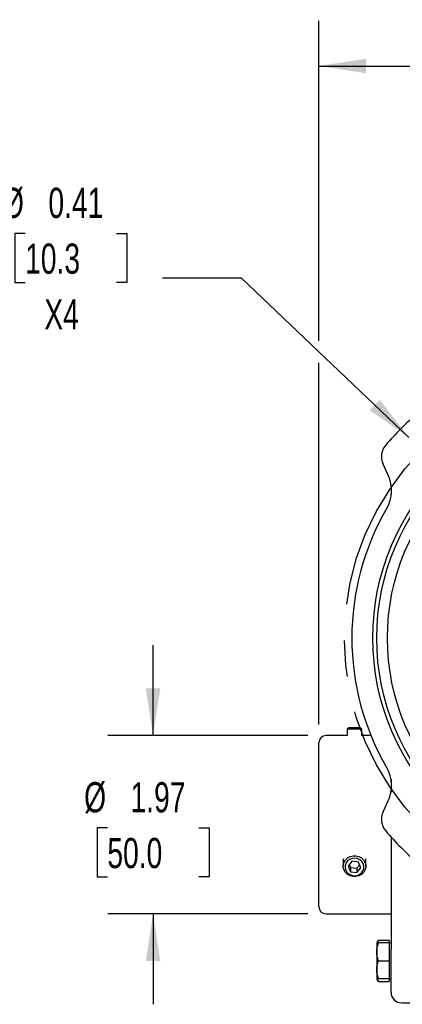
# Model space of a CAD drawing. Header units: inches. Extents: x 1 to 43, y 1 to 33.
# Tile 4 of 10: x 21 to 25.3, y 8.3 to 19.1. Entities that reach past the tile are written whole.
import ezdxf

# ---------------------------------------------------------------- set-up
doc = ezdxf.new("R2010")
doc.units = ezdxf.units.IN
doc.header["$LTSCALE"] = 4
doc.header["$MEASUREMENT"] = 0
doc.linetypes.add('CENTERX2', pattern=[0.8, 0.5, -0.1, 0.1, -0.1])
doc.layers.add('CENTER', color=40, linetype='CENTERX2')
doc.layers.add('DIMENSIONS', color=140, linetype='Continuous', lineweight=25)
doc.styles.add('SLDTEXTSTYLE0', font='TXT', dxfattribs={"width": 0.7})
doc.dimstyles.new('SLDDIMSTYLE0', dxfattribs={"dimtxt": 0.339844, "dimasz": 0.52, "dimexe": 0, "dimexo": 0.0625, "dimgap": 0.084961, "dimtad": 0, "dimtih": 1, "dimtoh": 1, "dimrnd": 1e-09, "dimzin": 12, "dimdsep": 46, "dimtxsty": 'SLDTEXTSTYLE0', "dimsah": 1, "dimcen": 0.09, "dimadec": 0, "dimazin": 3, "dimtfac": 1, "dimtofl": 0, "dimtmove": 0, "dimatfit": 3, "dimfxl": 0, "dimfrac": 2, "dimtolj": 1, "dimtzin": 12, "dimarcsym": 0})
doc.dimstyles.new('SLDDIMSTYLE3', dxfattribs={"dimtxt": 0.339844, "dimasz": 0.52, "dimexe": 0, "dimexo": 0.0625, "dimgap": 0.084961, "dimtad": 0, "dimtih": 1, "dimtoh": 1, "dimrnd": 1e-09, "dimzin": 12, "dimdsep": 46, "dimtxsty": 'SLDTEXTSTYLE0', "dimsah": 1, "dimcen": 0.09, "dimadec": 0, "dimazin": 3, "dimtfac": 1, "dimtmove": 0, "dimatfit": 0, "dimfxl": 0, "dimfrac": 2, "dimtolj": 1, "dimtzin": 12, "dimarcsym": 0})
doc.dimstyles.new('SLDDIMSTYLE8', dxfattribs={"dimtxt": 0.339844, "dimasz": 0.52, "dimexe": 0, "dimexo": 0.0625, "dimgap": 0.084961, "dimtad": 0, "dimtih": 1, "dimtoh": 1, "dimrnd": 1e-09, "dimdsep": 46, "dimtxsty": 'SLDTEXTSTYLE0', "dimsah": 1, "dimcen": 0, "dimadec": 0, "dimazin": 2, "dimtfac": 1, "dimtofl": 0, "dimtmove": 0, "dimatfit": 3, "dimfxl": 0, "dimfrac": 2, "dimtolj": 1, "dimtzin": 12, "dimarcsym": 0})

# ---------------------------------------------------------------- blocks, each defined once
blk = doc.blocks.new('_D_13')
at = {"layer": 'DIMENSIONS'}
for p, q in [((24.354, 15.589), (24.354, 19.126)), ((30.791, 17.463), (30.791, 19.126)), ((24.354, 18.626), (26.414, 18.626)), ((26.874, 18.626), (26.76, 18.626)), ((26.76, 18.626), (26.76, 18.086)), ((28.167, 18.626), (28.281, 18.626)), ((28.281, 18.626), (28.281, 18.086)), ((30.791, 18.626), (28.627, 18.626)), ((26.76, 18.086), (26.874, 18.086)), ((28.281, 18.086), (28.167, 18.086)), ((30.791, 12.427), (30.791, 17.223)), ((24.354, 11.351), (24.354, 15.349)), ((30.791, 11.18), (30.791, 12.187))]:
    blk.add_line(p, q, dxfattribs=at)
for points in [[(24.354, 18.626), (24.874, 18.546), (24.874, 18.706)], [(30.791, 18.626), (30.271, 18.706), (30.271, 18.546)]]:
    blk.add_solid(points, dxfattribs=at)
at = {"layer": 'DIMENSIONS', "char_height": 0.3333, "attachment_point": 1, "style": 'SLDTEXTSTYLE0'}
for s, insert in [('6.44', (27.015, 19.132)), ('163.5', (26.874, 18.516))]:
    blk.add_mtext(s, dxfattribs=dict(at, insert=insert))
blk = doc.blocks.new('_D_14')
at = {"layer": 'DIMENSIONS'}
for p, q in [((21.107, 16.776), (20.993, 16.776)), ((20.993, 16.776), (20.993, 16.236)), ((22.117, 16.776), (22.231, 16.776)), ((22.231, 16.776), (22.231, 16.236)), ((20.993, 16.236), (21.107, 16.236)), ((22.231, 16.236), (22.117, 16.236)), ((23.499, 16.282), (22.624, 16.282)), ((25.348, 14.524), (23.499, 16.282))]:
    blk.add_line(p, q, dxfattribs=at)
blk.add_solid([(25.348, 14.524), (25.026, 14.94), (24.916, 14.824)], dxfattribs=at)
at = {"layer": 'DIMENSIONS', "char_height": 0.3333, "attachment_point": 1, "style": 'SLDTEXTSTYLE0'}
for s, insert in [('%%c', (20.851, 17.281)), ('0.41', (21.364, 17.281)), ('10.3', (21.107, 16.665)), ('X4', (21.319, 16.049))]:
    blk.add_mtext(s, dxfattribs=dict(at, insert=insert))
blk = doc.blocks.new('_D_16')
at = {"layer": 'DIMENSIONS'}
for p, q in [((22.521, 11.23), (22.521, 12.23)), ((24.232, 11.23), (22.021, 11.23)), ((22.016, 10.21), (21.902, 10.21)), ((21.902, 10.21), (21.902, 9.669)), ((23.026, 10.21), (23.14, 10.21)), ((23.14, 10.21), (23.14, 9.669)), ((21.902, 9.669), (22.016, 9.669)), ((23.14, 9.669), (23.026, 9.669)), ((24.232, 9.261), (22.021, 9.261)), ((22.521, 9.261), (22.521, 8.261))]:
    blk.add_line(p, q, dxfattribs=at)
for points in [[(22.521, 11.23), (22.601, 11.75), (22.441, 11.75)], [(22.521, 9.261), (22.441, 8.741), (22.601, 8.741)]]:
    blk.add_solid(points, dxfattribs=at)
at = {"layer": 'DIMENSIONS', "char_height": 0.3333, "attachment_point": 1, "style": 'SLDTEXTSTYLE0'}
for s, insert in [('%%c', (21.759, 10.715)), ('1.97', (22.272, 10.715)), ('50.0', (22.016, 10.099))]:
    blk.add_mtext(s, dxfattribs=dict(at, insert=insert))

msp = doc.modelspace()

# ---------------------------------------------------------------- linework, layer by layer
for p, q in [((25.120475, 14.1051087), (25.0635809, 14.2271184)), ((24.6853812, 11.3191619), (24.6653812, 11.2991619)), ((24.6853812, 11.3191619), (24.7473812, 11.3191619)), ((24.7473812, 11.3191619), (24.8093812, 11.3191619)), ((24.8293812, 11.2991619), (24.8093812, 11.3191619)), ((24.6653812, 11.22963), (24.4324206, 11.22963)), ((24.6653812, 11.2991619), (24.6653812, 11.22963)), ((24.7473812, 11.2991619), (24.6653812, 11.2991619)), ((24.8293812, 11.2991619), (24.7473812, 11.2991619)), ((24.8293812, 11.22963), (24.8293812, 11.2991619)), ((24.9290668, 11.22963), (24.8293812, 11.22963)), ((25.1509245, 10.7465575), (25.1509245, 10.6047515)), ((25.0635809, 10.3872596), (25.120475, 10.5092694)), ((25.1509245, 10.1098404), (25.1509245, 8.8674252)), ((24.6223812, 9.8687211), (24.6223812, 9.7866362)), ((24.7197634, 9.8405825), (24.6758298, 9.7876854)), ((24.6897579, 9.8044551), (24.7034476, 9.7739209)), ((24.7913148, 9.8318796), (24.7197634, 9.8405825)), ((24.774999, 9.7652181), (24.8050045, 9.8013454)), ((24.8189326, 9.7702797), (24.7913148, 9.8318796)), ((24.8723812, 9.7866362), (24.8723812, 9.8687211)), ((24.6758298, 9.7876854), (24.7034476, 9.7260855)), ((24.7034476, 9.7739209), (24.7034476, 9.7260855)), ((24.7034476, 9.7739209), (24.774999, 9.7652181)), ((24.7034476, 9.7260855), (24.774999, 9.7173826)), ((24.774999, 9.7173826), (24.8189326, 9.7702797)), ((24.774999, 9.7652181), (24.774999, 9.7173826)), ((24.4324206, 9.261126), (25.1509245, 9.261126)), ((25.0110262, 8.9693834), (24.9934442, 8.9389305)), ((24.9934442, 8.9389305), (24.9934442, 8.8405053)), ((25.0110262, 8.9693834), (25.1312395, 8.9693834)), ((25.1312395, 8.9389305), (25.0110262, 8.9389305)), ((25.1312395, 8.9693834), (25.1312395, 8.9389305)), ((25.1509245, 8.9389305), (25.1312395, 8.9389305)), ((25.1312395, 8.9389305), (25.1312395, 8.8405053)), ((24.9934442, 8.8405053), (24.9934442, 8.6436549)), ((25.1312395, 8.8405053), (25.1312395, 8.7420801)), ((25.0110262, 8.7420801), (25.1312395, 8.7420801)), ((25.1312395, 8.7420801), (25.1312395, 8.6436549)), ((24.9934442, 8.6436549), (24.9934442, 8.5452297)), ((25.1312395, 8.6436549), (25.1312395, 8.5452297)), ((24.9934442, 8.5452297), (25.0110262, 8.5147769)), ((25.0110262, 8.5452297), (25.1312395, 8.5452297)), ((25.0110262, 8.5147769), (25.1312395, 8.5147769)), ((25.1312395, 8.5452297), (25.1509245, 8.5452297)), ((25.1312395, 8.5452297), (25.1312395, 8.5147769)), ((25.2690347, 8.2768741), (25.5643103, 8.2768741))]:
    msp.add_line(p, q)
at = {"flags": 128}
for points in [[(24.8628661, 9.8308304), (24.8713118, 9.80171), (24.8713118, 9.7715624), (24.8628661, 9.7424421), (24.8465504, 9.7163334), (24.8234764, 9.6950159), (24.7952166, 9.6799421), (24.763697, 9.6721393), (24.7310654, 9.6721393), (24.6995458, 9.6799421), (24.671286, 9.6950159), (24.648212, 9.7163334), (24.6318963, 9.7424421), (24.6234506, 9.7715624), (24.6234506, 9.80171), (24.6318963, 9.8308304), (24.648212, 9.856939), (24.671286, 9.8782566), (24.6995458, 9.8933304), (24.7310654, 9.9011332), (24.763697, 9.9011332), (24.7952166, 9.8933304), (24.8234764, 9.8782566), (24.8465504, 9.856939), (24.8628661, 9.8308304)], [(24.8443886, 9.8161057), (24.8291386, 9.8398517), (24.8072651, 9.8586664), (24.7805402, 9.8710256), (24.7511289, 9.8759281), (24.721414, 9.8729766), (24.6938029, 9.8624103), (24.6705323, 9.8450851), (24.6534876, 9.8224047), (24.6440495, 9.7962065), (24.6429828, 9.7686129), (24.6503739, 9.7418595), (24.6656238, 9.7181135), (24.6874973, 9.6992987), (24.7142222, 9.6869395), (24.7436335, 9.682037), (24.7733484, 9.6849885), (24.8009596, 9.6955549), (24.8242301, 9.71288), (24.8412749, 9.7355604), (24.8507129, 9.7617586), (24.8517796, 9.7893522), (24.8443886, 9.8161057)]]:
    msp.add_lwpolyline(points, dxfattribs=at)
for radius in [2.6220472, 2.5787402, 2.4606299]:
    msp.add_circle((27.5721844, 12.307189), radius)
for centre, radius, start, end in [((27.5721844, 12.307189), 3.269685, 130.68355832, 139.31644168), ((25.241988, 14.310311), 0.1968504, 139.31644168, 205), ((24.7636609, 13.9387235), 0.3937008, 329.84673132, 25), ((27.5721844, 12.307189), 2.8543307, 149.84673132, 210.15326868), ((24.4324206, 11.1508898), 0.0787402, 90, 180), ((24.7636609, 10.6756545), 0.3937008, 335, 30.15326868), ((25.241988, 10.304067), 0.1968504, 155, 220.68355832), ((27.5721844, 12.307189), 3.269685, 220.68355832, 229.31644168), ((24.4324206, 9.3398662), 0.0787402, 180, 270), ((25.2690347, 8.3949843), 0.1181102, 180, 270)]:
    msp.add_arc(centre, radius, start, end)
for points, knots in [([(24.3536804, 10.245378), (24.3536804, 10.4855279), (24.3536804, 10.7158599), (24.3536804, 11.0554831), (24.3536804, 11.1508898), (24.3536804, 11.1508898)], [0, 0, 0, 0, 0.5, 0.5, 1, 1, 1, 1]), ([(24.3536804, 9.3398662), (24.3536804, 9.3398662), (24.3536804, 9.4352729), (24.3536804, 9.774896), (24.3536804, 10.0052281), (24.3536804, 10.245378)], [0, 0, 0, 0, 0.5, 0.5, 1, 1, 1, 1]), ([(24.9977517, 8.9389305), (24.9978565, 8.939611), (24.9994529, 8.9499796), (25.0054358, 8.9600106), (25.0110262, 8.9693834)], [0, 0, 0, 0, 0.065627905, 1, 1, 1, 1]), ([(25.1509245, 8.3949843), (25.1509245, 8.3949843), (25.1509245, 8.4447617), (25.1509245, 8.6219564), (25.1509245, 8.7421297), (25.1509245, 8.8674252)], [0, 0, 0, 0, 0.5, 0.5, 1, 1, 1, 1]), ([(25.0110262, 8.5147769), (25.0055502, 8.523962), (24.9995716, 8.5339901), (24.9979697, 8.5443582), (24.997835, 8.5452297)], [0, 0, 0, 0, 0.9159377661, 1, 1, 1, 1])]:
    msp.add_open_spline(points, degree=3, knots=knots)
for points in [[(24.9934442, 8.8405053), (24.9934442, 8.8740989), (25.000307, 8.906773), (25.0110262, 8.9389305)], [(25.0110262, 8.9389305), (25.000307, 8.9389305), (24.9934442, 8.9389305), (24.9934442, 8.9389305)], [(25.0110262, 8.7420801), (25.000307, 8.7742376), (24.9934442, 8.8069117), (24.9934442, 8.8405053)], [(24.9934442, 8.6436549), (24.9934442, 8.6772485), (25.000307, 8.7099226), (25.0110262, 8.7420801)], [(25.0110262, 8.5452297), (25.000307, 8.5773872), (24.9934442, 8.6100613), (24.9934442, 8.6436549)], [(24.9934442, 8.5452297), (24.9934442, 8.5452297), (25.000307, 8.5452297), (25.0110262, 8.5452297)]]:
    msp.add_open_spline(points, degree=3)
at = {"layer": 'CENTER', "linetype": 'CENTERX2'}
msp.add_circle((27.5721844, 12.307189), 2.9375, dxfattribs=at)

# ---------------------------------------------------------------- dimensions: what is measured, and where the dimension line sits
at = {"layer": 'DIMENSIONS'}
dim = msp.add_linear_dim(base=(30.7906883, 18.6260867), p1=(24.3536804, 11.1508898), p2=(30.7906883, 10.9799458), dimstyle='SLDDIMSTYLE0', dxfattribs=at)
dim.commit()
dim.dimension.update_dxf_attribs({"geometry": '_D_13', "text_midpoint": (27.5203059, 18.6260867), "dimtype": 160})
dim = msp.add_diameter_dim_2p(p1=(25.6420063, 14.2446147), p2=(25.3481101, 14.5240156), text='<>\\PX4', dimstyle='SLDDIMSTYLE8', dxfattribs=at)
dim.commit()
dim.dimension.update_dxf_attribs({"geometry": '_D_14', "text_midpoint": (21.6123137, 16.5055628), "dimtype": 163})
dim = msp.add_linear_dim(base=(22.5208133, 9.261126), p1=(24.4324206, 11.22963), p2=(24.4324206, 9.261126), angle=90, text='%%c<>', dimstyle='SLDDIMSTYLE3', dxfattribs=at)
dim.commit()
dim.dimension.update_dxf_attribs({"geometry": '_D_16', "text_midpoint": (22.5208133, 10.2095901), "dimtype": 160})

doc.saveas('drawing.dxf')
